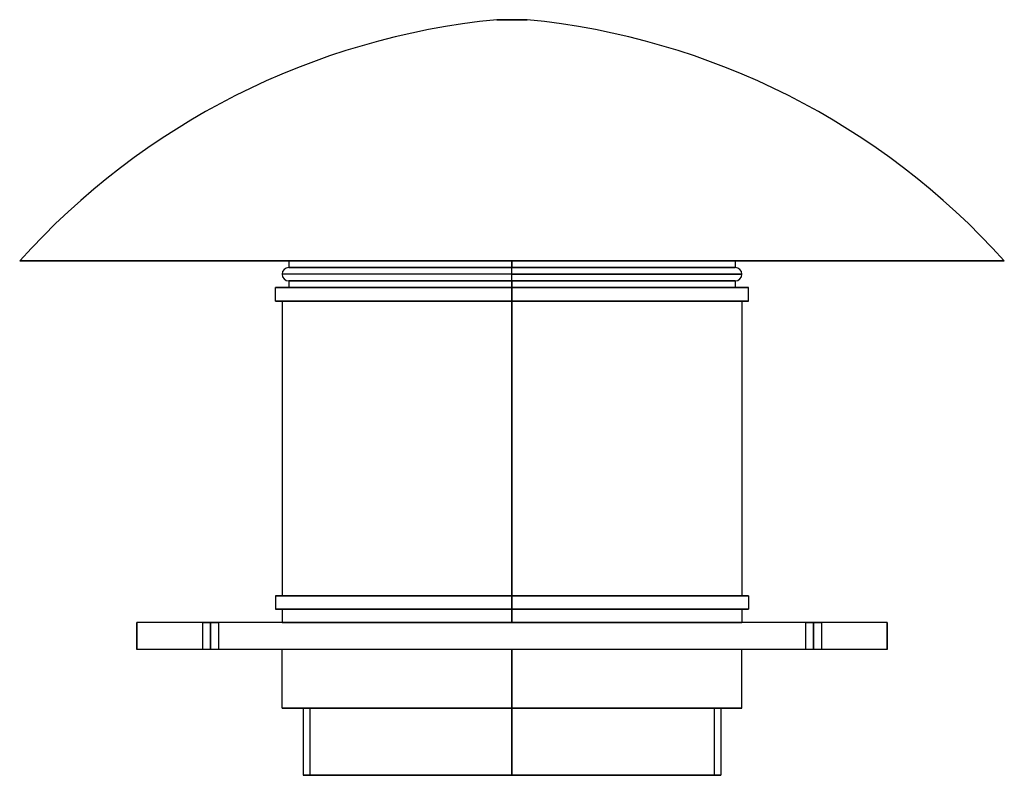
# Model space of a CAD drawing. Header units: millimetres. Extents: x -368 to 368, y -94 to 470.
import ezdxf

# ---------------------------------------------------------------- set-up
doc = ezdxf.new("R2010")
doc.units = ezdxf.units.MM
doc.layers.add('MAIN-1', color=7, linetype='Continuous')

msp = doc.modelspace()

# ---------------------------------------------------------------- linework, layer by layer
at = {"layer": 'MAIN-1'}
for p, q in [((-11.42, 470), (11.42, 470)), ((11.42, 470), (-11.42, 470)), ((367.5, 290), (-367.5, 290)), ((-367.5, 290), (367.5, 290)), ((-166.6, 290), (0, 290)), ((-166.6, 290), (-166.6, 285)), ((0, 285), (0, 290)), ((0, 290), (0, 285)), ((0, 290), (166.6, 290)), ((166.6, 290), (166.6, 285)), ((0, 280), (-171.6, 280)), ((0, 280), (-171.6, 280)), ((0, 285), (-166.6, 285)), ((-166.6, 285), (0, 285)), ((0, 280), (0, 285)), ((0, 280), (0, 285)), ((0, 285), (166.6, 285)), ((166.6, 285), (0, 285)), ((0, 275), (0, 280)), ((0, 280), (171.6, 280)), ((171.6, 280), (0, 280)), ((0, 275), (0, 280)), ((0, 275), (-166.6, 275)), ((-166.6, 275), (0, 275)), ((-166.6, 275), (-166.6, 270)), ((0, 275), (166.6, 275)), ((166.6, 275), (0, 275)), ((0, 270), (0, 275)), ((0, 275), (0, 270)), ((166.6, 275), (166.6, 270)), ((0, 270), (-176.6, 270)), ((-176.6, 270), (0, 270)), ((-176.6, 260), (-176.6, 270)), ((-166.6, 270), (0, 270)), ((0, 270), (0, 260)), ((0, 270), (176.6, 270)), ((176.6, 270), (0, 270)), ((0, 260), (0, 270)), ((0, 270), (166.6, 270)), ((176.6, 260), (176.6, 270)), ((0, 260), (-176.6, 260)), ((-176.6, 260), (0, 260)), ((-171.6, 260), (0, 260)), ((-171.6, 260), (-171.6, 40)), ((0, 40), (0, 260)), ((0, 260), (0, 40)), ((0, 260), (176.6, 260)), ((176.6, 260), (0, 260)), ((0, 260), (171.6, 260)), ((171.6, 260), (171.6, 40)), ((0, 40), (-176.6, 40)), ((-176.6, 40), (0, 40)), ((-176.6, 40), (-176.6, 30)), ((0, 40), (-171.6, 40)), ((0, 30), (0, 40)), ((0, 40), (0, 30)), ((0, 40), (176.6, 40)), ((176.6, 40), (0, 40)), ((171.6, 40), (0, 40)), ((176.6, 40), (176.6, 30)), ((0, 30), (-176.6, 30)), ((-176.6, 30), (0, 30)), ((-171.6, 30), (0, 30)), ((-171.6, 30), (-171.6, 20)), ((0, 20), (0, 30)), ((0, 30), (0, 20)), ((0, 30), (176.6, 30)), ((176.6, 30), (0, 30)), ((0, 30), (171.6, 30)), ((171.6, 30), (171.6, 20)), ((-280, 20), (-280, 0)), ((280, 20), (-280, 20)), ((-280, 20), (-280, 20)), ((-280, 0), (-280, 20)), ((280, 20), (-280, 20)), ((-231, 20), (-225, 20)), ((-231, 20), (-225, 20)), ((-231, 20), (-231, 0)), ((-231, 20), (-231, 0)), ((-225, 20), (-225, 0)), ((-225, 0), (-225, 20)), ((-225, 20), (-225, 0)), ((-225, 0), (-225, 20)), ((-225, 20), (-219, 20)), ((-225, 20), (-219, 20)), ((-219, 20), (-219, 0)), ((-219, 20), (-219, 0)), ((-171.6, 20), (0, 20)), ((0, 20), (171.6, 20)), ((219, 20), (225, 20)), ((219, 20), (225, 20)), ((219, 20), (219, 0)), ((219, 20), (219, 0)), ((225, 20), (225, 0)), ((225, 0), (225, 20)), ((225, 20), (225, 0)), ((225, 0), (225, 20)), ((225, 20), (231, 20)), ((225, 20), (231, 20)), ((231, 20), (231, 0)), ((231, 20), (231, 0)), ((280, 0), (280, 20)), ((280, 20), (280, 20)), ((280, 20), (280, 0)), ((280, 0), (-280, 0)), ((-280, 0), (-280, 0)), ((280, 0), (-280, 0)), ((-225, 0), (-231, 0)), ((-225, 0), (-231, 0)), ((-219, 0), (-225, 0)), ((-219, 0), (-225, 0)), ((0, 0), (-171.6, 0)), ((-171.6, -44), (-171.6, 0)), ((0, 0), (0, -44)), ((171.6, 0), (0, 0)), ((0, -44), (0, 0)), ((171.6, -44), (171.6, 0)), ((225, 0), (219, 0)), ((225, 0), (219, 0)), ((231, 0), (225, 0)), ((231, 0), (225, 0)), ((280, 0), (280, 0)), ((0, -44), (-171.6, -44)), ((-171.6, -44), (0, -44)), ((0, -44), (-156, -44)), ((-156, -44), (-156, -94)), ((0, -44), (-151, -44)), ((-151, -44), (0, -44)), ((-151, -44), (-151, -94)), ((0, -44), (171.6, -44)), ((171.6, -44), (0, -44)), ((0, -94), (0, -44)), ((0, -44), (0, -94)), ((0, -44), (0, -94)), ((0, -94), (0, -44)), ((0, -44), (151, -44)), ((151, -44), (0, -44)), ((156, -44), (0, -44)), ((151, -44), (151, -94)), ((156, -44), (156, -94)), ((0, -94), (-156, -94)), ((-156, -94), (0, -94)), ((0, -94), (-151, -94)), ((151, -94), (0, -94)), ((0, -94), (156, -94)), ((156, -94), (0, -94))]:
    msp.add_line(p, q, dxfattribs=at)
for centre, radius, start, end in [((42.37, -78.62), 551.25, 95.60013, 138.03344), ((-42.37, -78.62), 551.25, 41.96652, 84.39983), ((-166.6, 280), 5, 90.0001, 180.00002), ((-166.6, 280), 5, 180.00002, 269.9999), ((166.6, 280), 5, 0, 89.99992), ((166.6, 280), 5, 270.00008, 0)]:
    msp.add_arc(centre, radius, start, end, dxfattribs=at)

doc.saveas('drawing.dxf')
